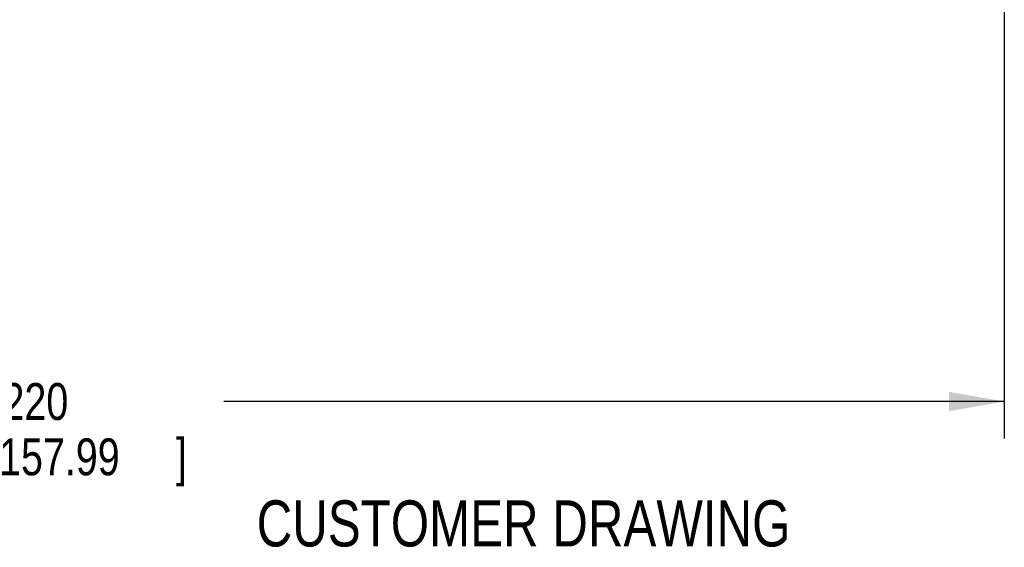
# Model space of a CAD drawing. Header units: inches. Extents: x 0.2 to 16.8, y 0.1 to 10.8.
# Tile 9 of 11: x 11.4 to 14.7, y 2.1 to 3.9. Entities that reach past the tile are written whole.
import ezdxf
from ezdxf.enums import TextEntityAlignment as Align

# ---------------------------------------------------------------- set-up
doc = ezdxf.new("R2010")
doc.units = ezdxf.units.IN
doc.header["$LTSCALE"] = 0.935
doc.header["$MEASUREMENT"] = 0
doc.layers.get('0').update_dxf_attribs({"linetype": 'CONTINUOUS'})
doc.layers.add('DIMENSIONS', color=7, linetype='CONTINUOUS')
doc.styles.get("Standard").update_dxf_attribs({"font": 'txt', "width": 0.8})
doc.dimstyles.new('DIMSTYLE_1', dxfattribs={"dimtxt": 0.125, "dimasz": 0.1875, "dimexe": 0.18, "dimexo": 0.0625, "dimgap": 0.09, "dimtad": 0, "dimtih": 1, "dimtoh": 1, "dimdec": 3, "dimzin": 4, "dimdsep": 46, "dimtxsty": 'STANDARD', "dimblk": '_FILLED', "dimblk1": '_FILLED', "dimblk2": '_FILLED', "dimcen": 0.09, "dimadec": 0, "dimazin": 0, "dimtp": 0.01, "dimtm": 0.01, "dimtfac": 1, "dimtdec": 3, "dimtofl": 0, "dimtmove": 0, "dimatfit": 3, "dimldrblk": '_FILLED', "dimfxl": 1, "dimtolj": 1, "dimtzin": 4, "dimarcsym": 0})

# ---------------------------------------------------------------- blocks, each defined once
blk = doc.blocks.new('_FILLED')
at = {"color": 0, "linetype": 'BYBLOCK'}
blk.add_solid([(0, 0), (-1, 0.174), (-1, -0.174)], dxfattribs=at)
blk = doc.blocks.new('*D3')
at = {"layer": 'DIMENSIONS', "color": 2, "linetype": 'CONTINUOUS'}
for p, q in [((14.6977, 4.2541), (14.6977, 2.4663)), ((8.4777, 3.5502), (8.4777, 2.4663)), ((8.4777, 2.5913), (11.1252, 2.5913)), ((14.6977, 2.5913), (12.0502, 2.5913))]:
    blk.add_line(p, q, dxfattribs=at)
at = {"layer": 'DIMENSIONS', "color": 2, "linetype": 'CONTINUOUS', "xscale": 0.1875, "yscale": 0.1875, "zscale": 0.1875, "rotation": 180}
blk.add_blockref('_FILLED', (8.4777, 2.5913), dxfattribs=at)
at = {"layer": 'DIMENSIONS', "color": 2, "linetype": 'CONTINUOUS', "xscale": 0.1875, "yscale": 0.1875, "zscale": 0.1875}
blk.add_blockref('_FILLED', (14.6977, 2.5913), dxfattribs=at)
at = {"layer": 'DIMENSIONS', "color": 2, "linetype": 'CONTINUOUS', "width": 0.8}
for s, p in [('6.220', (11.1877, 2.5288)), ('[', (11.1877, 2.3413)), (']', (11.8877, 2.3413)), ('157.99', (11.2877, 2.3413))]:
    blk.add_text(s, height=0.125, dxfattribs=at).set_placement(p)

msp = doc.modelspace()

# ---------------------------------------------------------------- texts
at = {"color": 7, "linetype": 'CONTINUOUS', "width": 0.8}
msp.add_text('CUSTOMER DRAWING', height=0.15625, dxfattribs=at).set_placement((13.0668, 2.1001), align=Align.CENTER)

# ---------------------------------------------------------------- dimensions: what is measured, and where the dimension line sits
at = {"layer": 'DIMENSIONS', "color": 2, "linetype": 'CONTINUOUS'}
dim = msp.add_linear_dim(base=(14.6977, 2.5913), p1=(8.4777, 3.5502), p2=(14.6977, 4.2541), dimstyle='DIMSTYLE_1', dxfattribs=at)
dim.commit()
dim.dimension.update_dxf_attribs({"geometry": '*D3', "text_midpoint": (11.5877, 2.4976), "dimtype": 160})

doc.saveas('drawing.dxf')
